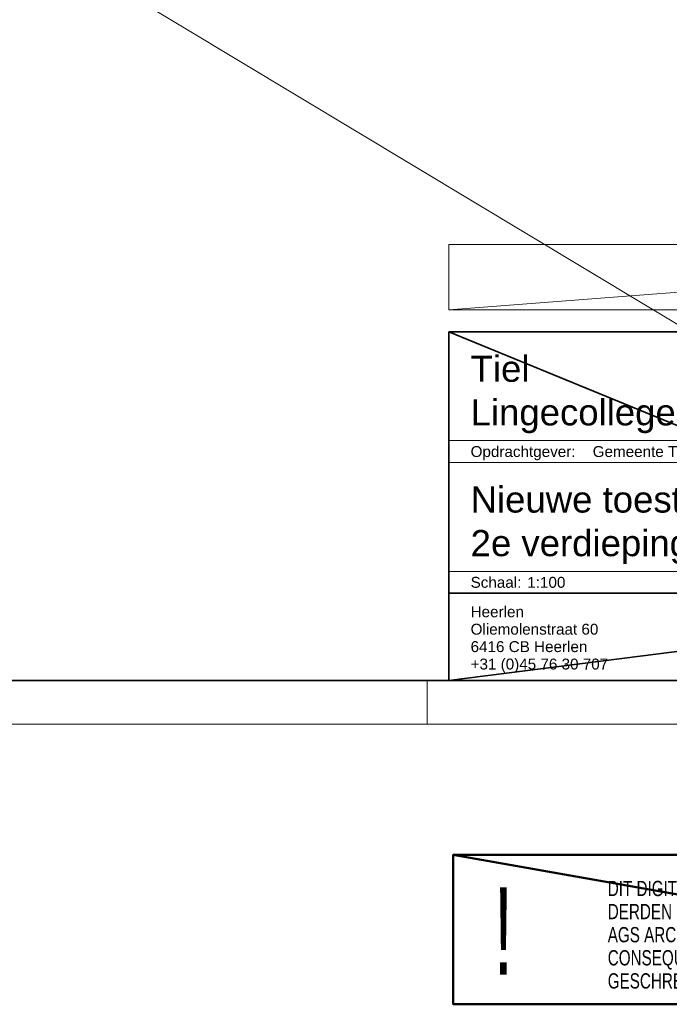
# Model space of a CAD drawing. Header units: millimetres. Extents: x -437 to 139813, y -473 to 90544.
# Tile 137 of 149: x 109469 to 124371, y 14 to 22601. Entities that reach past the tile are written whole.
import ezdxf
from ezdxf.enums import TextEntityAlignment as Align

# ---------------------------------------------------------------- set-up
doc = ezdxf.new("R2010")
doc.units = ezdxf.units.MM
for name, color, linetype, lineweight in [('059 Kader (tekening)', 253, 'Continuous', 13), ('060 Hoofd (tekening)', 253, 'Continuous', 13), ('999 Tags', 253, 'Continuous', 13)]:
    doc.layers.add(name, color=color, linetype=linetype, lineweight=lineweight)
doc.layers.add('Xref', color=253, linetype='Continuous')
doc.styles.add('Style-Arial', font='arial.ttf')
doc.styles.add('Style-BLOCK_OUTLINE', font='BLOCK_OUTLINE.shx')

# ---------------------------------------------------------------- blocks, each defined once
blk = doc.blocks.new('PWH1-v2')
at = {"layer": '060 Hoofd (tekening)', "color": 254, "linetype": 'Continuous', "lineweight": 13}
for p, q in [((-194.96, 55), (0.04, 55)), ((-194.96, 50), (0.04, 50)), ((-37.39, 25), (-194.96, 25))]:
    blk.add_line(p, q, dxfattribs=at)
at = {"layer": '060 Hoofd (tekening)', "color": 254, "linetype": 'Continuous', "lineweight": 13, "style": 'Style-Arial'}
for s, p in [('Opdrachtgever:', (-189.96, 51.25)), ('Schaal:', (-189.96, 21.25))]:
    blk.add_text(s, height=2.5, dxfattribs=at).set_placement(p)
for s, p in [('Heerlen', (-189.96, 17)), ('Oliemolenstraat 60', (-189.96, 13)), ('6416 CB Heerlen', (-189.96, 9)), ('+31 (0)45 76 30 707', (-189.96, 5))]:
    blk.add_text(s, height=2.5, dxfattribs=at).set_placement(p, align=Align.TOP_LEFT)
at = {"layer": '060 Hoofd (tekening)', "color": 254, "linetype": 'Continuous', "lineweight": 50, "style": 'Style-BLOCK_OUTLINE', "width": 0.6}
blk.add_text('!', height=20, dxfattribs=at).set_placement((-184.66, -67.49))
at = {"layer": '060 Hoofd (tekening)', "color": 254, "linetype": 'Continuous', "lineweight": 35, "insert": (-158.5, -70.73), "char_height": 3.5, "attachment_point": 7, "line_spacing_factor": 0.908572, "style": 'Style-Arial'}
blk.add_mtext('\\H1x;\\W0.714287;DIT DIGITAAL BESTAND BLIJFT EIGENDOM VAN AGS ARCHITECTS INT.\\PDERDEN MOGEN DIT BESTAND ALS ONDERLEGGER GEBRUIKEN.\\PAGS ARCHITECTS INT. IS NIET VERANTWOORDELIJK VOOR MAATVOERINGS-\\PCONSEQUENTIES VOORTVLOEIEND UIT HET GEBRUIK VAN DIT DIGITAAL BESTAND.\\PGESCHREVEN MAAT PREVALEERT ALTIJD BOVEN GETEKENDE MAAT.\\P', dxfattribs=at)
at = {"layer": '999 Tags', "linetype": 'Continuous', "lineweight": 13, "style": 'Style-Arial'}
blk.add_attdef('tek_status', text='', height=8, dxfattribs=at).set_placement((-97.46, 92.5), align=Align.MIDDLE_CENTER)
for tag, height, p in [('projectleider', 2.5, (-42.46, 21.25)), ('proj_nummer', 4.5, (-2.46, 14.5))]:
    blk.add_attdef(tag, text='', height=height, dxfattribs=at).set_placement(p, align=Align.RIGHT)
at = {"layer": '999 Tags', "linetype": 'Continuous', "lineweight": 13, "style": 'Style-Arial', "width": 0.888889}
blk.add_attdef('tek_nummer', text='', height=4.5, dxfattribs=at).set_placement((-2.46, 2), align=Align.RIGHT)
at = {"layer": '999 Tags', "linetype": 'Continuous', "lineweight": 13, "style": 'Style-Arial'}
for tag, height in [('tek_omschrijving_2', 6), ('tek_omschrijving', 6), ('proj_plaats', 6), ('proj_omschrijving', 6), ('tek_formaat', 2.5), ('wijz_datum1', 2.5), ('schaal', 2.5), ('opdrachtgever', 2.5)]:
    blk.add_attdef(tag, (0, 0), '', height=height, dxfattribs=at)
at = {"layer": '060 Hoofd (tekening)', "color": 254, "linetype": 'Continuous', "lineweight": 13}
mesh = blk.add_polyface(dxfattribs=at)
corners = [(-194.96, 100), (0.04, 100), (0.04, 85), (-194.96, 85)]
mesh.append_faces([[corners[k] for k in face] for face in [(3, 1, 2)]], dxfattribs={"vtx0": -1, "color": 254})
mesh.append_faces([[corners[k] for k in face] for face in [(3, 0, 1)]], dxfattribs={"vtx2": -1, "color": 254})
at = {"layer": '060 Hoofd (tekening)', "color": 254, "linetype": 'Continuous', "lineweight": 35}
mesh = blk.add_polyface(dxfattribs=at)
corners = [(-194.96, 0), (0.04, 0), (0.04, 80), (-194.96, 80)]
mesh.append_faces([[corners[k] for k in face] for face in [(3, 1, 2)]], dxfattribs={"vtx0": -1, "color": 254})
mesh.append_faces([[corners[k] for k in face] for face in [(3, 0, 1)]], dxfattribs={"vtx2": -1, "color": 254})
mesh = blk.add_polyface(dxfattribs=at)
corners = [(-194.96, 20), (-37.46, 20), (-37.46, 0), (-194.96, 0)]
mesh.append_faces([[corners[k] for k in face] for face in [(3, 1, 2)]], dxfattribs={"vtx0": -1, "color": 254})
mesh.append_faces([[corners[k] for k in face] for face in [(3, 0, 1)]], dxfattribs={"vtx2": -1, "color": 254})
at = {"layer": '060 Hoofd (tekening)', "color": 254, "linetype": 'Continuous', "lineweight": 50}
mesh = blk.add_polyface(dxfattribs=at)
corners = [(0.04, -40), (-193.96, -40), (-193.96, -74.3), (0.04, -74.3)]
mesh.append_faces([[corners[k] for k in face] for face in [(3, 1, 2)]], dxfattribs={"vtx0": -1, "color": 254})
mesh.append_faces([[corners[k] for k in face] for face in [(3, 0, 1)]], dxfattribs={"vtx2": -1, "color": 254})
blk = doc.blocks.new('AE1')
at = {"layer": '059 Kader (tekening)', "color": 12, "linetype": 'Continuous', "lineweight": 13}
blk.add_line((1189, 0), (1189, 10), dxfattribs=at)
mesh = blk.add_polyface(dxfattribs=at)
corners = [(0, 0), (1399, 0), (1399, 841), (0, 841)]
mesh.append_faces([[corners[k] for k in face] for face in [(3, 1, 2)]], dxfattribs={"vtx0": -1, "color": 12})
mesh.append_faces([[corners[k] for k in face] for face in [(3, 0, 1)]], dxfattribs={"vtx2": -1, "color": 12})
at = {"layer": '059 Kader (tekening)', "color": 12, "linetype": 'Continuous', "lineweight": 35}
mesh = blk.add_polyface(dxfattribs=at)
corners = [(10, 10), (1389, 10), (1389, 831), (10, 831)]
mesh.append_faces([[corners[k] for k in face] for face in [(0, 2, 3)]], dxfattribs={"vtx0": -1, "color": 12})
mesh.append_faces([[corners[k] for k in face] for face in [(1, 2, 0)]], dxfattribs={"vtx1": -1, "color": 12})

msp = doc.modelspace()

# ---------------------------------------------------------------- block references
at = {"layer": 'Xref', "linetype": 'Continuous', "lineweight": 35, "xscale": 100, "yscale": 100, "zscale": 100}
msp.add_blockref('AE1', (-87, 6444.2), dxfattribs=at)
at = {"layer": 'Xref', "linetype": 'Continuous', "lineweight": 50}
ref = msp.add_blockref('PWH1-v2', (138808.7, 7444.2), dxfattribs=dict(at, xscale=100, yscale=100, zscale=100))
ref.add_attrib('proj_plaats', 'Tiel', (119813, 14294.2), dxfattribs={"layer": '999 Tags', "linetype": 'Continuous', "lineweight": 13, "height": 600, "style": 'Style-Arial'})
ref.add_attrib('proj_omschrijving', 'Lingecollege, Lyceum', (119813, 13294.2), dxfattribs={"layer": '999 Tags', "linetype": 'Continuous', "lineweight": 13, "height": 600, "style": 'Style-Arial'})
ref.add_attrib('opdrachtgever', 'Gemeente Tiel', (122613, 12569.2), dxfattribs={"layer": '999 Tags', "linetype": 'Continuous', "lineweight": 13, "height": 250, "style": 'Style-Arial'})
ref.add_attrib('tek_omschrijving_2', '2e verdieping (laag 02)', (119813, 10294.2), dxfattribs={"layer": '999 Tags', "linetype": 'Continuous', "lineweight": 13, "height": 600, "style": 'Style-Arial'})
ref.add_attrib('schaal', '1:100', (121113, 9569.2), dxfattribs={"layer": '999 Tags', "linetype": 'Continuous', "lineweight": 13, "height": 250, "style": 'Style-Arial'})
ref.add_attrib('tek_omschrijving', 'Nieuwe toestand', (119813, 11294.2), dxfattribs={"layer": '999 Tags', "linetype": 'Continuous', "lineweight": 13, "height": 600, "style": 'Style-Arial'})

doc.saveas('drawing.dxf')
